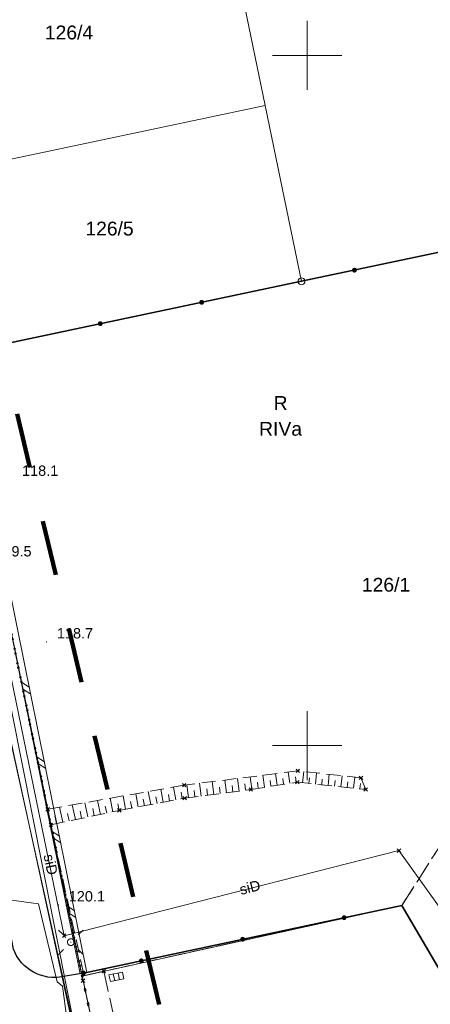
# Model space of a CAD drawing. Extents: x 6472695 to 6473494, y 5822279 to 5823456.
# Tile 31 of 51: x 6472979 to 6473009, y 5822681 to 5822753. Entities that reach past the tile are written whole.
import ezdxf
from ezdxf.enums import TextEntityAlignment as Align

# ---------------------------------------------------------------- set-up
doc = ezdxf.new("R2010")
doc.units = 0
for name, pattern in [('KROPK2', [1, 0.05, -0.95]), ('PRZER1-1', [1, 0.5, -0.5]), ('PRZER2-1', [1.5, 1, -0.5]), ('PRZER3-1', [2, 1.5, -0.5])]:
    doc.linetypes.add(name, pattern=pattern)
doc.layers.get('0').update_dxf_attribs({"linetype": 'CONTINUOUS'})
for name, color, linetype, lineweight in [('EGDE', 7, 'CONTINUOUS', 18), ('EGDE_O', 7, 'CONTINUOUS', 18), ('EGPG', 7, 'CONTINUOUS', 18), ('GESJAE', 7, 'CONTINUOUS', 50), ('GSPPRB', 7, 'CONTINUOUS', 18), ('OTDN', 7, 'CONTINUOUS', 18), ('OTKC', 7, 'CONTINUOUS', 18), ('OTKJ', 7, 'CONTINUOUS', 18), ('OTKK', 7, 'CONTINUOUS', 25), ('OTOO', 7, 'CONTINUOUS', 35), ('OTRK', 7, 'CONTINUOUS', 18), ('OTRN', 7, 'CONTINUOUS', 13), ('OTRN_O', 7, 'CONTINUOUS', 13), ('Ramka sekcyjna', 7, 'CONTINUOUS', 18), ('SUEO', 7, 'CONTINUOUS', 18), ('SUSP', 7, 'CONTINUOUS', 18), ('SUSP_O', 7, 'CONTINUOUS', 18)]:
    doc.layers.add(name, color=color, linetype=linetype, lineweight=lineweight)
for name, color, linetype, lineweight, true_color in [('EGKK', 7, 'CONTINUOUS', 18, 0x24bc24), ('EGKK_O', 7, 'CONTINUOUS', 18, 0x24bc24), ('EGUG', 7, 'CONTINUOUS', 18, 0x008000), ('EGUG_O', 7, 'CONTINUOUS', 18, 0x008000), ('SUEP', 1, 'CONTINUOUS', 18, 0xff0000), ('SUKK', 7, 'CONTINUOUS', 18, 0x803300)]:
    doc.layers.add(name, color=color, linetype=linetype, lineweight=lineweight, true_color=true_color)
doc.styles.add('Arial', font='Arial')

# ---------------------------------------------------------------- blocks, each defined once
blk = doc.blocks.new('D_GSPPRB0')
at = {"color": 0, "lineweight": 18}
for points in [[(-0.12726, -0.12726), (0.12726, 0.12726)], [(-0.12726, 0.12726), (0.12726, -0.12726)]]:
    blk.add_lwpolyline(points, dxfattribs=at)
blk = doc.blocks.new('D_GUPKKS1')
at = {"color": 0}
blk.add_lwpolyline([(0.5, -0.25), (-0.5, -0.25), (-0.5, 0.25), (0.5, 0.25)], close=True, dxfattribs=at)
for points in [[(-0.175, -0.25), (-0.175, 0.25)], [(0.175, -0.25), (0.175, 0.25)]]:
    blk.add_lwpolyline(points, dxfattribs=at)
blk = doc.blocks.new('D_GEPPGD1_2')
blk.add_hatch(color=0).paths.add_polyline_path([(0, -0.045), (0.013906, -0.042798), (0.02645, -0.036406), (0.036406, -0.02645), (0.042798, -0.013906), (0.045, 0), (0.042798, 0.013906), (0.036406, 0.02645), (0.02645, 0.036406), (0.013906, 0.042798), (0, 0.045), (-0.013906, 0.042798), (-0.02645, 0.036406), (-0.036406, 0.02645), (-0.042798, 0.013906), (-0.045, 0), (-0.042798, -0.013906), (-0.036406, -0.02645), (-0.02645, -0.036406), (-0.013906, -0.042798)])
blk = doc.blocks.new('D_GSPWPN1')
blk.add_hatch(color=0).paths.add_polyline_path([(-0.045, 0), (-0.043467, -0.011647), (-0.038971, -0.0225), (-0.03182, -0.03182), (-0.0225, -0.038971), (-0.011647, -0.043467), (0, -0.045), (0.011647, -0.043467), (0.0225, -0.038971), (0.03182, -0.03182), (0.038971, -0.0225), (0.043467, -0.011647), (0.045, 0), (0.043467, 0.011647), (0.038971, 0.0225), (0.03182, 0.03182), (0.0225, 0.038971), (0.011647, 0.043467), (0, 0.045), (-0.011647, 0.043467), (-0.0225, 0.038971), (-0.03182, 0.03182), (-0.038971, 0.0225), (-0.043467, 0.011647)])
blk = doc.blocks.new('D_GEPPGD1_1')
at = {"color": 0}
blk.add_lwpolyline([(0, 0.25), (0.077254, 0.237764), (0.146946, 0.202254), (0.202254, 0.146946), (0.237764, 0.077254), (0.25, 0), (0.237764, -0.077254), (0.202254, -0.146946), (0.146946, -0.202254), (0.077254, -0.237764), (0, -0.25), (-0.077254, -0.237764), (-0.146946, -0.202254), (-0.202254, -0.146946), (-0.237764, -0.077254), (-0.25, 0), (-0.237764, 0.077254), (-0.202254, 0.146946), (-0.146946, 0.202254), (-0.077254, 0.237764)], close=True, dxfattribs=at)
blk = doc.blocks.new('D_GUPELA2')
blk.add_hatch(color=0).paths.add_polyline_path([(-0.001087, 0.044987), (0.011881, 0.043403), (0.021281, 0.03965), (0.030065, 0.033482), (0.038133, 0.023893), (0.043117, 0.012881), (0.044986, 0.001113), (0.044323, -0.007777), (0.040557, -0.019497), (0.033417, -0.030138), (0.024849, -0.037517), (0.013788, -0.042836), (0.002013, -0.044955), (-0.00982, -0.043916), (-0.020466, -0.040077), (-0.029541, -0.033946), (-0.036867, -0.025804), (-0.04187, -0.01649), (-0.04461, -0.005909), (-0.044532, 0.006476), (-0.041285, 0.017903), (-0.034764, 0.028574), (-0.024479, 0.03776), (-0.013449, 0.042943)])
at = {"color": 0}
for points in [[(-0.883883, 0.883883), (-0.53033, 0.53033)], [(0.883883, 0.883883), (0.53033, 0.53033)], [(-0.883883, -0.883883), (-0.53033, -0.53033)], [(0.883883, -0.883883), (0.53033, -0.53033)]]:
    blk.add_lwpolyline(points, dxfattribs=at)
blk = doc.blocks.new('D_GUPELA1')
at = {"color": 0}
blk.add_lwpolyline([(0, 0.25), (0.064705, 0.241481), (0.125, 0.216506), (0.176777, 0.176777), (0.216506, 0.125), (0.241481, 0.064705), (0.25, 0), (0.241481, -0.064705), (0.216506, -0.125), (0.176777, -0.176777), (0.125, -0.216506), (0.064705, -0.241481), (0, -0.25), (-0.064705, -0.241481), (-0.125, -0.216506), (-0.176777, -0.176777), (-0.216506, -0.125), (-0.241481, -0.064705), (-0.25, 0), (-0.241481, 0.064705), (-0.216506, 0.125), (-0.176777, 0.176777), (-0.125, 0.216506), (-0.064705, 0.241481)], close=True, dxfattribs=at)
blk = doc.blocks.new('D_KOLO')
blk.add_hatch(color=0).paths.add_polyline_path([(-0.175, 0), (-0.169037, -0.045293), (-0.151554, -0.0875), (-0.123744, -0.123744), (-0.0875, -0.151554), (-0.045293, -0.169037), (0, -0.175), (0.045293, -0.169037), (0.0875, -0.151554), (0.123744, -0.123744), (0.151554, -0.0875), (0.169037, -0.045293), (0.175, 0), (0.169037, 0.045293), (0.151554, 0.0875), (0.123744, 0.123744), (0.0875, 0.151554), (0.045293, 0.169037), (0, 0.175), (-0.045293, 0.169037), (-0.0875, 0.151554), (-0.123744, 0.123744), (-0.151554, 0.0875), (-0.169037, 0.045293)])
blk = doc.blocks.new('D_GSLKOG1')
blk.add_hatch(color=0).paths.add_polyline_path([(-0.175, 0), (-0.169037, -0.045293), (-0.151554, -0.0875), (-0.123744, -0.123744), (-0.0875, -0.151554), (-0.045293, -0.169037), (0, -0.175), (0.045293, -0.169037), (0.0875, -0.151554), (0.123744, -0.123744), (0.151554, -0.0875), (0.169037, -0.045293), (0.175, 0), (0.169037, 0.045293), (0.151554, 0.0875), (0.123744, 0.123744), (0.0875, 0.151554), (0.045293, 0.169037), (0, 0.175), (-0.045293, 0.169037), (-0.0875, 0.151554), (-0.123744, 0.123744), (-0.151554, 0.0875), (-0.169037, 0.045293)])
blk = doc.blocks.new('D_ODTN_1')
at = {"color": 0}
for points in [[(-0.5, -0.25), (0, 0.25)], [(0, -0.25), (0.5, 0.25)]]:
    blk.add_lwpolyline(points, dxfattribs=at)
blk = doc.blocks.new('D_GSLDSO2')
at = {"color": 0}
blk.add_lwpolyline([(0, 0.25), (0, -0.25)], dxfattribs=at)

msp = doc.modelspace()

# ---------------------------------------------------------------- linework, layer by layer
at = {"linetype": 'PRZER1-1', "lineweight": 211, "ltscale": 8, "elevation": 10.04}
msp.add_lwpolyline([(6473015.972, 5822668.559), (6472994.902, 5822657.921), (6472974.069, 5822744.59), (6472961.713, 5822742.027), (6472954.353, 5822745.057), (6472947.022, 5822744.395), (6472948.935, 5822739.377), (6472963.077, 5822649.636), (6472954.471, 5822643.913), (6472941.488, 5822630.565), (6472903.408, 5822616.646), (6472870.365, 5822615.347)], dxfattribs=at)
at = {"layer": 'EGDE', "linetype": 'Continuous', "lineweight": 18}
for points in [[(6472996.959, 5822746.371), (6472993.723, 5822762.04), (6472968.58, 5822756.733), (6472971.81, 5822741.062)], [(6472971.81, 5822741.062), (6472996.959, 5822746.371), (6472999.59, 5822733.629), (6472974.436, 5822728.319)], [(6472983.712, 5822683.306), (6472974.436, 5822728.319), (6472999.59, 5822733.629), (6473021.917, 5822738.342), (6473021.934, 5822733.29), (6473022.826, 5822725.573), (6473024.755, 5822718.152), (6473036.979, 5822676.431), (6473019.754, 5822666.385), (6473006.856, 5822688.422)], [(6472989.405, 5822656.048), (6472985.511, 5822675.128), (6472983.712, 5822683.306), (6473006.856, 5822688.422), (6473019.754, 5822666.385), (6472997.964, 5822653.729)]]:
    msp.add_lwpolyline(points, close=True, dxfattribs=at)
msp.add_lwpolyline([(6472968.58, 5822756.733), (6472971.81, 5822741.062), (6472974.436, 5822728.319), (6472983.712, 5822683.306), (6472985.511, 5822675.128)], dxfattribs=at)
at = {"layer": 'EGKK', "linetype": 'PRZER3-1', "lineweight": 18}
msp.add_lwpolyline([(6472993.723, 5822762.04), (6472995.914, 5822762.502), (6473022.067, 5822767.887), (6473021.856, 5822756.527), (6473021.873, 5822751.629), (6473021.917, 5822738.342), (6473021.934, 5822733.29), (6473022.826, 5822725.573), (6473024.755, 5822718.152), (6473027.571, 5822708.54), (6473026.58, 5822708.278), (6473015.558, 5822705.186), (6473012.786, 5822704.409), (6473014.184, 5822699.902), (6473006.856, 5822688.422), (6472983.712, 5822683.306), (6472974.436, 5822728.319), (6472971.81, 5822741.062), (6472968.58, 5822756.733)], close=True, dxfattribs=at)
at = {"layer": 'EGUG', "linetype": 'PRZER1-1', "lineweight": 18}
msp.add_lwpolyline([(6472899.469, 5822999.899), (6472917.65, 5823004.794), (6472920.649, 5822991.501), (6472928.157, 5822955.753), (6472929.079, 5822951.365), (6472936.793, 5822912.543), (6472940.611, 5822894.274), (6472943.619, 5822878.041), (6472948.289, 5822855.269), (6472951.032, 5822841.888), (6472951.84, 5822837.976), (6472956.948, 5822813.18), (6472962.286, 5822787.279), (6472962.749, 5822785.03), (6472968.58, 5822756.733), (6472971.81, 5822741.062), (6472974.436, 5822728.319), (6472983.712, 5822683.306), (6472985.511, 5822675.128), (6472989.405, 5822656.048), (6472990.114, 5822652.615), (6472993.586, 5822651.164)], dxfattribs=at)
for points in [[(6472993.723, 5822762.04), (6472995.914, 5822762.502), (6473022.067, 5822767.887), (6473021.856, 5822756.527), (6473021.873, 5822751.629), (6473021.917, 5822738.342), (6473021.934, 5822733.29), (6473022.826, 5822725.573), (6473024.755, 5822718.152), (6473027.571, 5822708.54), (6473026.58, 5822708.278), (6473015.558, 5822705.186), (6473012.786, 5822704.409), (6473014.184, 5822699.902), (6473006.856, 5822688.422), (6472983.712, 5822683.306), (6472974.436, 5822728.319), (6472971.81, 5822741.062), (6472968.58, 5822756.733)], [(6473019.754, 5822666.385), (6473006.856, 5822688.422), (6473014.184, 5822699.902), (6473012.786, 5822704.409), (6473015.558, 5822705.186), (6473026.58, 5822708.278), (6473027.571, 5822708.54), (6473036.979, 5822676.431)], [(6473019.754, 5822666.385), (6472997.964, 5822653.729), (6472989.405, 5822656.048), (6472985.511, 5822675.128), (6472983.712, 5822683.306), (6473006.856, 5822688.422)]]:
    msp.add_lwpolyline(points, close=True, dxfattribs=at)
at = {"layer": 'GESJAE', "linetype": 'KROPK2', "lineweight": 50, "elevation": 10.22}
for points in [[(6473105.093, 5822706.119), (6473085.725, 5822699.252), (6473085.221, 5822702.048), (6473043.572, 5822688.83), (6473036.979, 5822676.431), (6473019.754, 5822666.385), (6472997.964, 5822653.729), (6472993.586, 5822651.164), (6472990.114, 5822652.615), (6472989.405, 5822656.048), (6472985.511, 5822675.128), (6472983.712, 5822683.306), (6472974.436, 5822728.319), (6472971.81, 5822741.062), (6472968.58, 5822756.733), (6472962.749, 5822785.03), (6472962.286, 5822787.279), (6472956.948, 5822813.18), (6472951.84, 5822837.976), (6472951.032, 5822841.888), (6472948.289, 5822855.269), (6472943.619, 5822878.041)], [(6472968.58, 5822756.733), (6472971.81, 5822741.062), (6472974.436, 5822728.319), (6472983.712, 5822683.306), (6472985.511, 5822675.128)]]:
    msp.add_lwpolyline(points, dxfattribs=at)
at = {"layer": 'OTDN', "linetype": 'Continuous', "lineweight": 18, "elevation": 10.18}
for points in [[(6472983.571, 5822683.475), (6472978.512, 5822708.587), (6472974.056, 5822730.502)], [(6472984.061, 5822683.573), (6472979.002, 5822708.687), (6472974.546, 5822730.602)]]:
    msp.add_lwpolyline(points, dxfattribs=at)
at = {"layer": 'OTKC', "linetype": 'PRZER2-1', "lineweight": 18, "elevation": 10.18}
msp.add_lwpolyline([(6472978.748, 5822685.247, 0.370834), (6472982.373, 5822683.273), (6472983.816, 5822683.524), (6472981.454, 5822694.261), (6472981.222, 5822695.385), (6472978.827, 5822707.007)], format="xyb", dxfattribs=at)
at = {"layer": 'OTKJ', "linetype": 'PRZER3-1', "lineweight": 18, "elevation": 10.18}
msp.add_lwpolyline([(6472984.668, 5822656.413), (6472981.646, 5822671.355, -0.403482), (6472984.237, 5822674.85), (6472985.511, 5822675.128), (6472983.712, 5822683.306), (6472983.816, 5822683.524), (6472982.373, 5822683.273, -0.370834), (6472978.748, 5822685.247), (6472977.066, 5822693.816), (6472976.764, 5822695.285), (6472974.843, 5822704.636), (6472974.55, 5822706.065), (6472972.816, 5822714.504), (6472972.531, 5822715.893), (6472971.985, 5822718.548), (6472970.785, 5822724.309), (6472970.487, 5822725.742), (6472969.74, 5822729.33), (6472968.6, 5822734.8), (6472967.868, 5822738.509), (6472967.563, 5822740.055), (6472967.504, 5822740.352), (6472963.702, 5822758.682)], format="xyb", dxfattribs=at)
msp.add_lwpolyline([(6472985.291, 5822683.656), (6472987.19, 5822675), (6472985.57, 5822674.84), (6472983.712, 5822683.306)], close=True, dxfattribs=at)
at = {"layer": 'OTKK', "linetype": 'Continuous', "lineweight": 25, "elevation": 10.18}
msp.add_lwpolyline([(6472983.816, 5822683.524), (6472982.373, 5822683.273, -0.370834), (6472978.748, 5822685.247), (6472977.066, 5822693.816), (6472976.764, 5822695.285), (6472974.843, 5822704.636), (6472974.55, 5822706.065), (6472972.816, 5822714.504), (6472972.531, 5822715.893), (6472971.985, 5822718.548), (6472970.785, 5822724.309), (6472970.487, 5822725.742), (6472968.6, 5822734.8), (6472967.868, 5822738.509), (6472967.563, 5822740.055), (6472967.504, 5822740.352), (6472963.702, 5822758.682)], format="xyb", dxfattribs=at)
at = {"layer": 'OTOO', "linetype": 'Continuous', "lineweight": 35, "elevation": 10.18}
for points in [[(6472977.807, 5822729.04), (6472999.59, 5822733.63), (6473021.933, 5822738.353)], [(6472983.816, 5822683.524), (6473006.856, 5822688.422), (6473012.641, 5822678.538)]]:
    msp.add_lwpolyline(points, dxfattribs=at)
at = {"layer": 'OTRK', "linetype": 'PRZER2-1', "lineweight": 18, "elevation": 10.06}
msp.add_lwpolyline([(6472981.454, 5822694.261), (6472986.406, 5822695.307), (6472991.132, 5822696.188), (6472995.922, 5822696.818), (6472999.293, 5822697.353), (6473004.24, 5822696.818), (6473003.893, 5822697.668), (6472999.324, 5822698.171), (6472991.101, 5822697.133), (6472981.222, 5822695.385)], close=True, dxfattribs=at)
at = {"layer": 'OTRK', "linetype": 'Continuous', "lineweight": 18, "elevation": 10.06}
for points in [[(6472997.839, 5822697.122), (6472997.705, 5822697.967)], [(6472998.754, 5822697.267), (6472998.625, 5822698.083)], [(6472999.672, 5822697.312), (6472999.759, 5822698.123)], [(6473000.593, 5822697.212), (6473000.68, 5822698.022)], [(6473001.514, 5822697.113), (6473001.601, 5822697.92)], [(6472992.334, 5822696.346), (6472992.212, 5822697.273)], [(6472993.253, 5822696.467), (6472993.132, 5822697.389)], [(6472994.172, 5822696.588), (6472994.051, 5822697.505)], [(6472995.09, 5822696.709), (6472994.97, 5822697.621)], [(6472995.55, 5822696.769), (6472995.49, 5822697.224)], [(6472996.009, 5822696.832), (6472995.865, 5822697.734)], [(6472996.466, 5822696.904), (6472996.396, 5822697.348)], [(6472996.924, 5822696.977), (6472996.785, 5822697.851)], [(6472997.381, 5822697.05), (6472997.313, 5822697.479)], [(6472998.296, 5822697.195), (6472998.231, 5822697.61)], [(6472999.212, 5822697.34), (6472999.148, 5822697.74)], [(6473000.132, 5822697.262), (6473000.176, 5822697.667)], [(6473001.053, 5822697.163), (6473001.097, 5822697.567)], [(6473001.975, 5822697.063), (6473002.018, 5822697.466)], [(6473002.435, 5822697.013), (6473002.522, 5822697.819)], [(6473002.896, 5822696.963), (6473002.939, 5822697.366)], [(6473003.356, 5822696.914), (6473003.443, 5822697.717)], [(6473003.817, 5822696.864), (6473003.859, 5822697.255)], [(6472987.769, 5822695.561), (6472987.592, 5822696.512)], [(6472988.68, 5822695.731), (6472988.505, 5822696.674)], [(6472989.591, 5822695.901), (6472989.417, 5822696.835)], [(6472990.502, 5822696.071), (6472990.33, 5822696.997)], [(6472990.958, 5822696.155), (6472990.872, 5822696.616)], [(6472991.415, 5822696.225), (6472991.293, 5822697.157)], [(6472991.875, 5822696.286), (6472991.814, 5822696.75)], [(6472992.793, 5822696.407), (6472992.733, 5822696.869)], [(6472993.712, 5822696.527), (6472993.652, 5822696.987)], [(6472994.631, 5822696.648), (6472994.571, 5822697.106)], [(6472984.137, 5822694.828), (6472983.918, 5822695.862)], [(6472985.043, 5822695.019), (6472984.831, 5822696.024)], [(6472985.95, 5822695.211), (6472985.744, 5822696.185)], [(6472986.403, 5822695.306), (6472986.302, 5822695.786)], [(6472986.859, 5822695.391), (6472986.68, 5822696.351)], [(6472987.314, 5822695.476), (6472987.225, 5822695.954)], [(6472988.225, 5822695.646), (6472988.137, 5822696.119)], [(6472989.136, 5822695.816), (6472989.048, 5822696.285)], [(6472990.047, 5822695.986), (6472989.96, 5822696.451)], [(6472982.324, 5822694.445), (6472982.092, 5822695.539)], [(6472982.777, 5822694.54), (6472982.663, 5822695.08)], [(6472983.23, 5822694.636), (6472983.005, 5822695.701)], [(6472983.683, 5822694.732), (6472983.573, 5822695.257)], [(6472984.59, 5822694.923), (6472984.482, 5822695.433)], [(6472985.497, 5822695.115), (6472985.392, 5822695.61)], [(6472981.87, 5822694.349), (6472981.753, 5822694.904)]]:
    msp.add_lwpolyline(points, dxfattribs=at)
at = {"layer": 'Ramka sekcyjna', "linetype": 'Continuous', "lineweight": 18, "elevation": 100, "flags": 128}
for points in [[(6473000, 5822750), (6473000, 5822752.5)], [(6473002.5, 5822750), (6472997.5, 5822750)], [(6473002.5, 5822750), (6472997.5, 5822750)], [(6473000, 5822750), (6473000, 5822747.5)], [(6473000, 5822697.5), (6473000, 5822702.5)], [(6473002.5, 5822700), (6472997.5, 5822700)]]:
    msp.add_lwpolyline(points, dxfattribs=at)
at = {"layer": 'SUEP', "linetype": 'Continuous', "lineweight": 18, "elevation": 10.14}
for points in [[(6472932.32, 5822921.092), (6472937.477, 5822895.528), (6472941.528, 5822875.051), (6472953.432, 5822818.486), (6472964.766, 5822765.08), (6472976.973, 5822707.351), (6472988.372, 5822655.812), (6472991.479, 5822646.772), (6472996.793, 5822637.16), (6472991.463, 5822633.139), (6472991.208, 5822631.963), (6472993.911, 5822632.301)], [(6472974.743, 5822707.661), (6472976.624, 5822698.55), (6472978.603, 5822688.815), (6472980.566, 5822688.547), (6472981.905, 5822682.886), (6472982.295, 5822682.574), (6472982.742, 5822679.338), (6472986.029, 5822662.667), (6472987.226, 5822656.516), (6472988.456, 5822654.989), (6472992.112, 5822653.843), (6472996.415, 5822646.857), (6473002.65, 5822636.567)], [(6472976.98, 5822707.491), (6472986.592, 5822663.304), (6472988.419, 5822655.305), (6472991.746, 5822645.813), (6472996.694, 5822636.606), (6472991.303, 5822632.545), (6472990.897, 5822631.33)], [(6472977.667, 5822707.58), (6472978.612, 5822702.563), (6472981.617, 5822687.375), (6472985.245, 5822669.194), (6472987.156, 5822658.731)]]:
    msp.add_lwpolyline(points, dxfattribs=at)
at = {"layer": 'SUSP', "linetype": 'Continuous', "lineweight": 18, "elevation": 10.14}
msp.add_lwpolyline([(6473022.826, 5822685.769), (6473021.399, 5822686.128), (6473016.996, 5822684.82), (6473014.973, 5822691.477), (6473009.5, 5822688.387), (6473006.644, 5822692.389), (6472982.422, 5822686.231), (6472978.019, 5822707.608)], dxfattribs=at)

# ---------------------------------------------------------------- block references
at = {"layer": 'EGPG', "linetype": 'Continuous', "lineweight": 18}
for name, p in [('D_GEPPGD1_2', (6472996.959, 5822746.371)), ('D_GEPPGD1_1', (6472999.59, 5822733.629)), ('D_GEPPGD1_2', (6473006.856, 5822688.422)), ('D_GEPPGD1_2', (6472983.712, 5822683.306))]:
    msp.add_blockref(name, p, dxfattribs=at)
at = {"layer": 'GSPPRB', "linetype": 'Continuous', "lineweight": 18}
for p in [(6472999.324, 5822698.171, 10.28), (6472991.101, 5822697.133, 10.28), (6472999.293, 5822697.353, 10.28), (6473003.893, 5822697.668, 10.28), (6472995.922, 5822696.818, 10.28), (6473004.24, 5822696.818, 10.28), (6472991.132, 5822696.188, 10.28), (6472981.222, 5822695.385, 10.28), (6472986.406, 5822695.307, 10.28), (6472981.454, 5822694.261, 10.28), (6472981.454, 5822694.261, 10.28), (6472981.454, 5822694.261, 10.28), (6473006.644, 5822692.389, 10.28), (6472982.422, 5822686.231, 10.28), (6472985.291, 5822683.656, 10.28), (6472983.784, 5822682.976, 10.28)]:
    msp.add_blockref('D_GSPPRB0', p, dxfattribs=at)
at = {"layer": 'OTDN', "linetype": 'Continuous', "lineweight": 18, "rotation": 101.3897633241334}
for name, p in [('D_ODTN_1', (6472979.657, 5822704.168, 10.18)), ('D_ODTN_1', (6472979.657, 5822704.168, 10.18)), ('D_ODTN_1', (6472980.743, 5822698.776, 10.18)), ('D_ODTN_1', (6472980.743, 5822698.776, 10.18)), ('D_ODTN_1', (6472981.83, 5822693.385, 10.18)), ('D_ODTN_1', (6472981.83, 5822693.385, 10.18)), ('D_ODTN_1', (6472982.916, 5822687.993, 10.18)), ('D_ODTN_1', (6472982.916, 5822687.993, 10.18)), ('D_GSLDSO2', (6472983.816, 5822683.524, 10.18))]:
    msp.add_blockref(name, p, dxfattribs=at)
at = {"layer": 'OTOO', "linetype": 'Continuous', "lineweight": 35}
for name, p, rotation in [('D_KOLO', (6473003.424, 5822734.44, 10.18), 11.93582206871), ('D_KOLO', (6473003.424, 5822734.44, 10.18), 11.93582206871), ('D_KOLO', (6472992.368, 5822732.108, 10.18), 11.89899743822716), ('D_KOLO', (6472992.368, 5822732.108, 10.18), 11.89899743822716), ('D_KOLO', (6472985.029, 5822730.562, 10.18), 11.89899743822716), ('D_KOLO', (6472985.029, 5822730.562, 10.18), 11.89899743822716), ('D_KOLO', (6473002.672, 5822687.533, 10.18), 12.00165793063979), ('D_KOLO', (6473002.672, 5822687.533, 10.18), 12.00165793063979), ('D_KOLO', (6472995.336, 5822685.973, 10.18), 12.00165793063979), ('D_KOLO', (6472995.336, 5822685.973, 10.18), 12.00165793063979), ('D_KOLO', (6472988, 5822684.413, 10.18), 12.00165793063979), ('D_KOLO', (6472988, 5822684.413, 10.18), 12.00165793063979), ('D_GSLKOG1', (6472983.816, 5822683.524, 10.18), 12.00165793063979)]:
    msp.add_blockref(name, p, dxfattribs=dict(at, rotation=rotation))
at = {"layer": 'OTRN', "linetype": 'Continuous', "lineweight": 13}
for p in [(6472981.14, 5822707.51, 10.08), (6472982, 5822688.46, 10.08)]:
    msp.add_blockref('D_GSPWPN1', p, dxfattribs=at)
at = {"layer": 'SUEO', "linetype": 'Continuous', "lineweight": 18, "rotation": 89.99999931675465}
msp.add_blockref('D_GUPELA2', (6472982.9, 5822685.758, 10.15), dxfattribs=at)
at = {"layer": 'SUEO', "linetype": 'Continuous', "lineweight": 18}
msp.add_blockref('D_GUPELA1', (6472982.9, 5822685.758, 10.16), dxfattribs=at)
at = {"layer": 'SUKK', "linetype": 'Continuous', "lineweight": 18, "rotation": 192.0832280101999}
msp.add_blockref('D_GUPKKS1', (6472986.196, 5822683.249, 10.16), dxfattribs=at)

# ---------------------------------------------------------------- texts
at = {"layer": 'EGDE_O', "linetype": 'Continuous', "lineweight": 0, "style": 'Arial'}
for s, p in [('126/4', (6472982.77, 5822751.158, 10.8)), ('126/5', (6472985.7, 5822736.952, 10.8)), ('126/1', (6473005.707, 5822711.151, 10.8))]:
    msp.add_text(s, height=1, dxfattribs=at).set_placement(p, align=Align.CENTER)
at = {"layer": 'EGKK_O', "linetype": 'Continuous', "lineweight": 0, "style": 'Arial'}
msp.add_text('RIVa', height=1, dxfattribs=at).set_placement((6472998.076, 5822722.446, 10.8), align=Align.CENTER)
at = {"layer": 'EGUG_O', "linetype": 'Continuous', "lineweight": 0, "style": 'Arial'}
msp.add_text('R', height=1, dxfattribs=at).set_placement((6472998.076, 5822724.321, 10.8), align=Align.CENTER)
at = {"layer": 'OTRN_O', "linetype": 'Continuous', "lineweight": 0, "style": 'Arial'}
for s, p in [('118.1', (6472979.37, 5822719.54, 10.8)), ('119.5', (6472977.44, 5822713.7, 10.8)), ('118.7', (6472981.89, 5822707.76, 10.8)), ('120.1', (6472982.75, 5822688.71, 10.8))]:
    msp.add_text(s, height=0.75, dxfattribs=at).set_placement(p)
at = {"layer": 'SUSP_O', "linetype": 'Continuous', "lineweight": 0, "style": 'Arial'}
for rotation, p in [(281.63718, (6472981.077, 5822691.307, 10.8)), (14.26402, (6472995.951, 5822689.367, 10.8))]:
    msp.add_text('siD', height=0.75, rotation=rotation, dxfattribs=at).set_placement(p, align=Align.CENTER)

doc.saveas('drawing.dxf')
